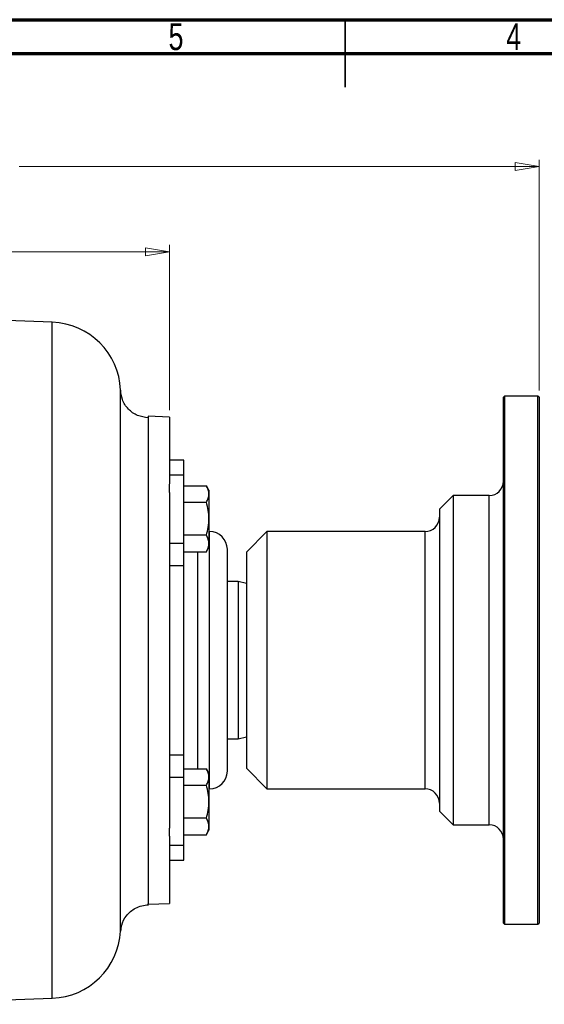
# Model space of a CAD drawing. Header units: inches. Extents: x 0.6 to 16.3, y 0.2 to 11.5.
# Tile 24 of 34: x 6.6 to 9.6, y 5.8 to 11.5. Entities that reach past the tile are written whole.
import ezdxf

# ---------------------------------------------------------------- set-up
doc = ezdxf.new("R2010")
doc.units = ezdxf.units.IN
doc.header["$MEASUREMENT"] = 0
doc.styles.add('SLDTEXTSTYLE0', font='TXT', dxfattribs={"width": 0.75})
doc.dimstyles.new('SLDDIMSTYLE0', dxfattribs={"dimtxt": 0.137795, "dimasz": 0.14, "dimexe": 0, "dimexo": 0.0625, "dimgap": 0.034449, "dimtad": 0, "dimdec": 1, "dimlfac": 1.5, "dimrnd": 1e-09, "dimzin": 12, "dimdsep": 46, "dimtxsty": 'SLDTEXTSTYLE0', "dimblk1": 'CLOSED', "dimblk2": 'CLOSED', "dimsah": 1, "dimcen": 0.09, "dimadec": 0, "dimazin": 3, "dimtfac": 1, "dimtdec": 1, "dimtofl": 0, "dimtmove": 0, "dimatfit": 3, "dimldrblk": 'CLOSED', "dimfxl": 0, "dimfrac": 2, "dimtolj": 1, "dimtzin": 12, "dimarcsym": 0})

# ---------------------------------------------------------------- blocks, each defined once
blk = doc.blocks.new('_Closed')
at = {"color": 0, "linetype": 'ByBlock', "lineweight": -2}
for p, q in [((-1, 0.166667), (0, 0)), ((-1, 0.166667), (-1, -0.166667)), ((0, 0), (-1, -0.166667)), ((0, 0), (-1, 0))]:
    blk.add_line(p, q, dxfattribs=at)
blk = doc.blocks.new('_D')
at = {"color": 7, "linetype": 'Continuous', "lineweight": 0}
for p, q in [((6.0964, 10.8377), (6.0544, 10.8377)), ((6.0544, 10.8377), (6.0544, 10.6189)), ((6.4018, 10.8377), (6.4438, 10.8377)), ((6.4438, 10.8377), (6.4438, 10.6189)), ((4.396, 10.6392), (5.9335, 10.6392)), ((9.5954, 10.6392), (6.5647, 10.6392)), ((9.5954, 9.3337), (9.5954, 10.6786)), ((6.0544, 10.6189), (6.0964, 10.6189)), ((6.4438, 10.6189), (6.4018, 10.6189))]:
    blk.add_line(p, q, dxfattribs=at)
at = {"color": 7, "linetype": 'Continuous', "lineweight": 18, "xscale": 0.14, "yscale": 0.14, "rotation": 180.0000000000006}
blk.add_blockref('_Closed', (4.396, 10.6392), dxfattribs=at)
at = {"color": 7, "linetype": 'Continuous', "lineweight": 18, "xscale": 0.14, "yscale": 0.14}
blk.add_blockref('_Closed', (9.5954, 10.6392), dxfattribs=at)
at = {"color": 7, "linetype": 'Continuous', "lineweight": 18, "char_height": 0.1378, "attachment_point": 1, "style": 'SLDTEXTSTYLE0'}
for s, insert in [('198', (6.0964, 10.7965)), ('7.8', (6.1218, 10.5904))]:
    blk.add_mtext(s, dxfattribs=dict(at, insert=insert))
blk = doc.blocks.new('_D_1')
at = {"color": 7, "linetype": 'Continuous', "lineweight": 0}
for p, q in [((5.5522, 10.3417), (5.5103, 10.3417)), ((5.5103, 10.3417), (5.5103, 10.123)), ((5.8577, 10.3417), (5.8997, 10.3417)), ((5.8997, 10.3417), (5.8997, 10.123)), ((7.4414, 9.2185), (7.4414, 10.1826)), ((4.396, 10.1433), (5.3894, 10.1433)), ((5.5103, 10.123), (5.5522, 10.123)), ((5.8997, 10.123), (5.8577, 10.123)), ((7.4414, 10.1433), (6.0205, 10.1433))]:
    blk.add_line(p, q, dxfattribs=at)
at = {"color": 7, "linetype": 'Continuous', "lineweight": 18, "xscale": 0.14, "yscale": 0.14, "rotation": 180.0000000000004}
blk.add_blockref('_Closed', (4.396, 10.1433), dxfattribs=at)
at = {"color": 7, "linetype": 'Continuous', "lineweight": 18, "xscale": 0.14, "yscale": 0.14}
blk.add_blockref('_Closed', (7.4414, 10.1433), dxfattribs=at)
at = {"color": 7, "linetype": 'Continuous', "lineweight": 18, "char_height": 0.1378, "attachment_point": 1, "style": 'SLDTEXTSTYLE0'}
for s, insert in [('116', (5.5522, 10.3006)), ('4.6', (5.5777, 10.0944))]:
    blk.add_mtext(s, dxfattribs=dict(at, insert=insert))

msp = doc.modelspace()

# ---------------------------------------------------------------- linework, layer by layer
at = {"color": 7, "linetype": 'Continuous', "lineweight": 70}
for p, q in [((0.5906, 11.4961), (16.3386, 11.4961)), ((0.7874, 11.2992), (16.1417, 11.2992))]:
    msp.add_line(p, q, dxfattribs=at)
at = {"color": 7, "linetype": 'Continuous', "lineweight": 35}
for p, q in [((8.4646, 11.4961), (8.4646, 11.1024)), ((8.4646, 11.2992), (8.4646, 11.4961))]:
    msp.add_line(p, q, dxfattribs=at)
at = {"color": 7, "linetype": 'Continuous', "lineweight": 25}
for p, q in [((6.7571, 9.7319), (4.396, 9.8144)), ((9.394, 9.301), (9.3874, 9.2944)), ((9.3874, 6.2277), (9.3874, 9.2944)), ((9.5887, 9.301), (9.394, 9.301)), ((9.394, 9.301), (9.394, 6.221)), ((9.5954, 9.2944), (9.5887, 9.301)), ((9.5887, 7.761), (9.5887, 9.301)), ((9.5954, 9.2944), (9.5954, 6.2277)), ((7.4414, 9.1791), (7.3161, 9.1835)), ((7.3161, 9.1835), (7.3161, 9.1796)), ((7.4414, 9.1791), (7.4414, 8.7889)), ((7.5247, 8.9277), (7.4414, 8.9277)), ((7.5247, 8.8393), (7.5247, 8.9277)), ((7.5247, 8.8393), (7.4414, 8.8393)), ((7.4414, 8.7394), (7.4414, 8.7876)), ((7.5247, 8.4438), (7.5247, 8.8393)), ((7.4414, 8.7394), (7.4414, 7.761)), ((7.5247, 8.7784), (7.6557, 8.7784)), ((7.6705, 8.7527), (7.6557, 8.7784)), ((7.6705, 8.7527), (7.6705, 8.7303)), ((7.6705, 8.7303), (7.6705, 8.586)), ((7.5247, 8.6822), (7.6557, 8.6822)), ((9.094, 8.721), (9.014, 8.641)), ((9.304, 8.721), (9.094, 8.721)), ((9.094, 8.721), (9.094, 6.801)), ((9.014, 8.641), (9.014, 6.881)), ((7.6705, 8.586), (7.6705, 8.4416)), ((7.6747, 8.511), (7.6705, 8.511)), ((8.0087, 8.511), (7.8887, 8.391)), ((8.9307, 8.511), (8.0087, 8.511)), ((8.0087, 8.511), (8.0087, 7.011)), ((7.4414, 8.4438), (7.5247, 8.4438)), ((7.6557, 8.4898), (7.5247, 8.4898)), ((7.5247, 8.3129), (7.5247, 8.4438)), ((7.6705, 8.4416), (7.6705, 8.4193)), ((7.5247, 8.3935), (7.6557, 8.3935)), ((7.6557, 8.3935), (7.6705, 8.4193)), ((7.8887, 8.391), (7.8887, 7.131)), ((7.4414, 8.3129), (7.5247, 8.3129)), ((7.5247, 7.2092), (7.5247, 8.3129)), ((7.8414, 8.2203), (7.778, 8.2203)), ((7.8887, 8.2077), (7.8414, 8.2203)), ((7.8414, 8.2203), (7.8414, 7.3017)), ((7.4414, 7.761), (7.4414, 6.7826)), ((9.5887, 6.221), (9.5887, 7.761)), ((7.778, 7.3017), (7.8414, 7.3017)), ((7.8414, 7.3017), (7.8887, 7.3144)), ((7.4414, 7.2092), (7.5247, 7.2092)), ((7.5247, 7.0782), (7.5247, 7.2092)), ((7.5247, 7.1285), (7.6557, 7.1285)), ((7.6705, 7.1027), (7.6557, 7.1285)), ((7.8887, 7.131), (8.0087, 7.011)), ((7.4414, 7.0782), (7.5247, 7.0782)), ((7.5247, 6.6827), (7.5247, 7.0782)), ((7.6705, 7.1027), (7.6705, 7.0804)), ((7.6705, 7.0804), (7.6705, 6.9361)), ((7.5247, 7.0323), (7.6557, 7.0323)), ((7.6705, 7.011), (7.6747, 7.011)), ((8.0087, 7.011), (8.9307, 7.011)), ((7.6705, 6.9361), (7.6705, 6.7917)), ((7.6557, 6.8398), (7.5247, 6.8398)), ((9.014, 6.881), (9.094, 6.801)), ((7.4414, 6.7345), (7.4414, 6.7826)), ((7.6705, 6.7917), (7.6705, 6.7694)), ((9.094, 6.801), (9.304, 6.801)), ((7.4414, 6.7345), (7.4414, 6.3429)), ((7.5247, 6.7436), (7.6557, 6.7436)), ((7.6557, 6.7436), (7.6705, 6.7694)), ((7.4414, 6.6827), (7.5247, 6.6827)), ((7.5247, 6.5944), (7.5247, 6.6827)), ((7.4414, 6.5944), (7.5247, 6.5944)), ((7.3161, 6.3385), (7.4414, 6.3429)), ((9.3874, 6.2277), (9.394, 6.221)), ((9.394, 6.221), (9.5887, 6.221)), ((9.5887, 6.221), (9.5954, 6.2277)), ((5.7381, 5.7546), (6.7571, 5.7901))]:
    msp.add_line(p, q, dxfattribs=at)
at = {"color": 8, "linetype": 'Continuous', "lineweight": 25}
for p, q in [((6.7571, 7.761), (6.7571, 9.7319)), ((9.304, 6.801), (9.304, 8.721)), ((7.6747, 8.2914), (7.6747, 8.511)), ((8.9307, 7.011), (8.9307, 8.511)), ((7.6047, 8.3935), (7.6047, 8.2914)), ((7.6047, 8.2914), (7.6047, 7.1285)), ((7.6747, 7.011), (7.6747, 8.2914)), ((6.7571, 5.7901), (6.7571, 7.761))]:
    msp.add_line(p, q, dxfattribs=at)
at = {"color": 7, "linetype": 'Continuous', "lineweight": 25}
for centre, radius, start, end in [((6.7427, 9.3188), 0.4133, 2.44748, 88), ((9.304, 8.8044), 0.0833, 270, 0), ((8.9307, 8.5944), 0.0833, 270, 0), ((7.6747, 8.4077), 0.1033, 360, 90), ((7.6747, 7.1144), 0.1033, 270, 0), ((8.9307, 6.9277), 0.0833, 0, 90), ((9.304, 6.7177), 0.0833, 0, 90), ((6.7427, 6.2032), 0.4133, 272, 356.99144)]:
    msp.add_arc(centre, radius, start, end, dxfattribs=at)
for points, knots in [([(7.1555, 6.1815), (7.1555, 6.1815), (7.1555, 6.1807), (7.1555, 6.1835), (7.1555, 6.1891), (7.1555, 6.1988), (7.1555, 6.211), (7.1555, 6.2259), (7.1555, 6.2443), (7.1555, 6.2692), (7.1555, 6.2999), (7.1555, 6.3338), (7.1555, 6.3668), (7.1554, 6.3972), (7.1554, 6.4239), (7.1554, 6.4446), (7.1555, 6.461), (7.1555, 6.4749), (7.1555, 6.4898), (7.1555, 6.5058), (7.1555, 6.5229), (7.1555, 6.5394), (7.1555, 6.5573), (7.1555, 6.5754), (7.1555, 6.5967), (7.1555, 6.6199), (7.1555, 6.6609), (7.1556, 6.7179), (7.1556, 6.7887), (7.1556, 6.8561), (7.1556, 6.9247), (7.1556, 6.9979), (7.1556, 7.077), (7.1556, 7.1386), (7.1556, 7.1807), (7.1556, 7.2025), (7.1556, 7.2259), (7.1556, 7.251), (7.1556, 7.2777), (7.1555, 7.3152), (7.1555, 7.3586), (7.1555, 7.403), (7.1555, 7.4511), (7.1555, 7.5122), (7.1555, 7.5914), (7.1554, 7.6765), (7.1555, 7.7663), (7.1555, 7.8557), (7.1555, 7.9582), (7.1556, 8.0664), (7.1556, 8.179), (7.1557, 8.2773), (7.1557, 8.3687), (7.1557, 8.458), (7.1557, 8.5493), (7.1557, 8.6367), (7.1556, 8.7154), (7.1556, 8.7964), (7.1556, 8.8658), (7.1555, 8.9253), (7.1555, 8.9671), (7.1555, 9.0056), (7.1555, 9.042), (7.1554, 9.0793), (7.1554, 9.1174), (7.1555, 9.1542), (7.1555, 9.1893), (7.1555, 9.2263), (7.1556, 9.2634), (7.1556, 9.2963), (7.1556, 9.3195), (7.1557, 9.3327), (7.1557, 9.3344), (7.1557, 9.335)], [0, 0, 0, 0, 0.000214, 0.016535, 0.03248, 0.048048, 0.063239, 0.075749, 0.090424, 0.107266, 0.126276, 0.143412, 0.158301, 0.170943, 0.181337, 0.189483, 0.194126, 0.19902, 0.204162, 0.209554, 0.215194, 0.221084, 0.225409, 0.232114, 0.237905, 0.244753, 0.252657, 0.273457, 0.292047, 0.308431, 0.32446, 0.342137, 0.360281, 0.378894, 0.38333, 0.388091, 0.393179, 0.398592, 0.40433, 0.410396, 0.422607, 0.431922, 0.438339, 0.45269, 0.469862, 0.487173, 0.504729, 0.524651, 0.541738, 0.567571, 0.591502, 0.612496, 0.630558, 0.651283, 0.672313, 0.693652, 0.713955, 0.731086, 0.756726, 0.77112, 0.783143, 0.795094, 0.807985, 0.81985, 0.834904, 0.851445, 0.865832, 0.882958, 0.908144, 0.932984, 0.958964, 0.98438, 1, 1, 1, 1]), ([(7.3182, 9.1743), (7.2963, 9.1774), (7.2526, 9.1835), (7.1981, 9.2231), (7.1627, 9.2764), (7.1584, 9.3167), (7.1565, 9.3352)], [0, 0, 0, 0, 0.260828, 0.520821, 0.780356, 1, 1, 1, 1]), ([(7.6705, 8.7303), (7.6698, 8.7384), (7.6683, 8.7547), (7.6599, 8.7705), (7.6557, 8.7784)], [0, 0, 0, 0, 0.4945107, 1, 1, 1, 1]), ([(7.6557, 8.6822), (7.6598, 8.69), (7.6682, 8.7058), (7.6698, 8.7221), (7.6705, 8.7303)], [0, 0, 0, 0, 0.495458, 1, 1, 1, 1]), ([(7.6705, 8.586), (7.6698, 8.6021), (7.6683, 8.6347), (7.6599, 8.6663), (7.6557, 8.6822)], [0, 0, 0, 0, 0.494511, 1, 1, 1, 1]), ([(7.6557, 8.4898), (7.6598, 8.5054), (7.6682, 8.5369), (7.6698, 8.5695), (7.6705, 8.586)], [0, 0, 0, 0, 0.495458, 1, 1, 1, 1]), ([(7.6705, 8.4416), (7.6698, 8.4497), (7.6683, 8.466), (7.6599, 8.4818), (7.6557, 8.4898)], [0, 0, 0, 0, 0.4945107, 1, 1, 1, 1]), ([(7.6557, 8.3935), (7.6598, 8.4013), (7.6682, 8.4171), (7.6698, 8.4334), (7.6705, 8.4416)], [0, 0, 0, 0, 0.495458, 1, 1, 1, 1]), ([(7.778, 8.2183), (7.778, 8.2447), (7.778, 8.2991), (7.778, 8.3484), (7.778, 8.3785), (7.778, 8.3951), (7.778, 8.4057), (7.778, 8.407), (7.778, 8.4077)], [0, 0, 0, 0, 0.232873, 0.479695, 0.608416, 0.737109, 0.868568, 1, 1, 1, 1]), ([(7.778, 7.1144), (7.778, 7.1169), (7.778, 7.1207), (7.778, 7.1437), (7.778, 7.1735), (7.778, 7.2237), (7.778, 7.3012), (7.778, 7.3944), (7.778, 7.485), (7.778, 7.565), (7.778, 7.6287), (7.778, 7.6943), (7.778, 7.7832), (7.778, 7.8719), (7.778, 7.9571), (7.778, 8.0369), (7.778, 8.1284), (7.778, 8.1889), (7.778, 8.2183)], [0, 0, 0, 0, 0.087534, 0.13045, 0.173358, 0.255652, 0.333294, 0.410937, 0.49323, 0.536147, 0.579055, 0.622885, 0.666706, 0.754239, 0.797156, 0.840064, 0.922357, 1, 1, 1, 1]), ([(7.6705, 7.0804), (7.6698, 7.0885), (7.6683, 7.1048), (7.6599, 7.1205), (7.6557, 7.1285)], [0, 0, 0, 0, 0.4945107, 1, 1, 1, 1]), ([(7.6557, 7.0323), (7.6598, 7.0401), (7.6682, 7.0559), (7.6698, 7.0722), (7.6705, 7.0804)], [0, 0, 0, 0, 0.495458, 1, 1, 1, 1]), ([(7.6705, 6.9361), (7.6698, 6.9522), (7.6683, 6.9848), (7.6599, 7.0163), (7.6557, 7.0323)], [0, 0, 0, 0, 0.494511, 1, 1, 1, 1]), ([(7.6557, 6.8398), (7.6598, 6.8555), (7.6682, 6.887), (7.6698, 6.9196), (7.6705, 6.9361)], [0, 0, 0, 0, 0.495458, 1, 1, 1, 1]), ([(7.6705, 6.7917), (7.6698, 6.7998), (7.6683, 6.8161), (7.6599, 6.8319), (7.6557, 6.8398)], [0, 0, 0, 0, 0.494511, 1, 1, 1, 1]), ([(7.6557, 6.7436), (7.6598, 6.7514), (7.6682, 6.7672), (7.6698, 6.7835), (7.6705, 6.7917)], [0, 0, 0, 0, 0.495458, 1, 1, 1, 1]), ([(7.1574, 6.1818), (7.1584, 6.1933), (7.1613, 6.2249), (7.1832, 6.2648), (7.2133, 6.2968), (7.2433, 6.3169), (7.2789, 6.3316), (7.3049, 6.3341), (7.3182, 6.3354)], [0, 0, 0, 0, 0.1439574, 0.3951158, 0.5330913, 0.6797506, 0.8354158, 1, 1, 1, 1])]:
    msp.add_open_spline(points, degree=3, knots=knots, dxfattribs=at)
at = {"color": 8, "linetype": 'Continuous', "lineweight": 25}
msp.add_open_spline([(7.3161, 9.1796), (7.3161, 9.1748), (7.3161, 9.1645), (7.3161, 9.0828), (7.3161, 8.9517), (7.3161, 8.7733), (7.3161, 8.5564), (7.3161, 8.3089), (7.3161, 8.0403), (7.3161, 7.761), (7.3161, 7.4817), (7.3161, 7.2132), (7.3161, 6.9657), (7.3161, 6.7486), (7.3161, 6.5709), (7.3161, 6.4373), (7.3161, 6.3606), (7.3161, 6.3295), (7.3161, 6.3397), (7.3161, 6.3403)], degree=3, knots=[0, 0, 0, 0, 0.053726, 0.116538, 0.179349, 0.242161, 0.304973, 0.367784, 0.430596, 0.493408, 0.556219, 0.619031, 0.681842, 0.744654, 0.807466, 0.870277, 0.933089, 0.995901, 1, 1, 1, 1], dxfattribs=at)

# ---------------------------------------------------------------- texts
at = {"color": 7, "linetype": 'Continuous', "lineweight": 0, "char_height": 0.1562, "attachment_point": 2, "style": 'SLDTEXTSTYLE0'}
for s, insert in [('5', (7.4787, 11.4753)), ('4', (9.4472, 11.4753))]:
    msp.add_mtext(s, dxfattribs=dict(at, insert=insert))

# ---------------------------------------------------------------- dimensions: what is measured, and where the dimension line sits
at = {"color": 7, "linetype": 'Continuous', "lineweight": 18}
dim = msp.add_linear_dim(base=(4.396, 10.6392), p1=(9.5954, 9.2944), p2=(4.396, 10.7039), angle=0, dimstyle='SLDDIMSTYLE0', dxfattribs=at)
dim.commit()
dim.dimension.update_dxf_attribs({"geometry": '_D', "text_midpoint": (6.2491, 10.6392), "dimtype": 160})
dim = msp.add_linear_dim(base=(4.396, 10.1433), p1=(7.4414, 9.1791), p2=(4.396, 10.7039), dimstyle='SLDDIMSTYLE0', dxfattribs=at)
dim.commit()
dim.dimension.update_dxf_attribs({"geometry": '_D_1', "text_midpoint": (5.705, 10.1433), "dimtype": 160})

doc.saveas('drawing.dxf')
